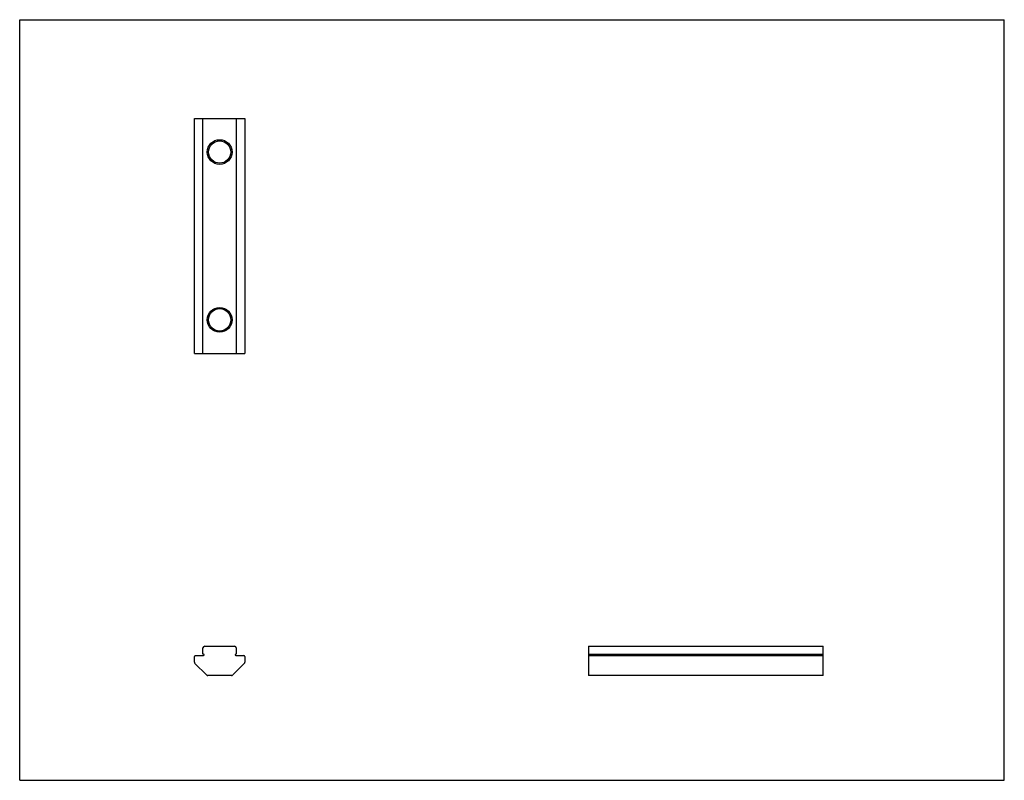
# Model space of a CAD drawing. Header units: inches. Extents: x 0 to 11, y 0 to 8.5.
import ezdxf

# ---------------------------------------------------------------- set-up
doc = ezdxf.new("R2010")
doc.units = ezdxf.units.IN
doc.header["$LTSCALE"] = 0.605
doc.header["$MEASUREMENT"] = 0
doc.layers.get('0').update_dxf_attribs({"linetype": 'CONTINUOUS'})

msp = doc.modelspace()

# ---------------------------------------------------------------- linework, layer by layer
at = {"color": 7, "linetype": 'CONTINUOUS'}
for p, q in [((0, 0), (0, 8.5)), ((0, 8.5), (11, 8.5)), ((11, 0), (11, 8.5)), ((1.952, 4.771), (1.952, 7.396)), ((1.952, 7.396), (2.515, 7.396)), ((2.047, 4.771), (2.047, 7.396)), ((2.42, 7.396), (2.42, 4.771)), ((2.515, 7.396), (2.515, 4.771)), ((1.952, 4.771), (2.515, 4.771)), ((2.047, 1.409), (2.047, 1.479)), ((2.067, 1.499), (2.4, 1.499)), ((2.42, 1.479), (2.42, 1.409)), ((6.353, 1.499), (6.353, 1.171)), ((6.353, 1.499), (8.978, 1.499)), ((8.978, 1.171), (8.978, 1.499)), ((1.952, 1.321), (1.952, 1.384)), ((1.962, 1.394), (2.055, 1.394)), ((2.055, 1.409), (2.047, 1.409)), ((2.42, 1.409), (2.413, 1.409)), ((2.413, 1.394), (2.505, 1.394)), ((2.515, 1.384), (2.515, 1.321)), ((6.353, 1.409), (8.978, 1.409)), ((6.353, 1.394), (8.978, 1.394)), ((2.087, 1.177), (1.958, 1.306)), ((2.509, 1.306), (2.38, 1.177)), ((2.097, 1.171), (2.096, 1.171)), ((2.366, 1.171), (2.101, 1.171)), ((2.371, 1.171), (2.366, 1.171)), ((8.978, 1.171), (6.353, 1.171)), ((0, 0), (11, 0))]:
    msp.add_line(p, q, dxfattribs=at)
at = {"color": 6, "linetype": 'CONTINUOUS'}
for p, q in [((2.096, 1.172), (2.096, 1.171)), ((2.371, 1.172), (2.371, 1.171))]:
    msp.add_line(p, q, dxfattribs=at)
at = {"color": 7, "linetype": 'CONTINUOUS'}
for centre, radius in [((2.234, 7.021), 0.138), ((2.234, 7.021), 0.125), ((2.234, 5.146), 0.138), ((2.234, 5.146), 0.125)]:
    msp.add_circle(centre, radius, dxfattribs=at)
for centre, radius, start, end in [((2.067, 1.479), 0.02, 90, 180), ((2.4, 1.479), 0.02, 0, 90), ((1.962, 1.384), 0.01, 90, 180), ((1.972, 1.321), 0.02, 180, 225), ((2.055, 1.402), 0.0075, 270, 90), ((2.413, 1.402), 0.0075, 90, 270), ((2.505, 1.384), 0.01, 0, 90), ((2.495, 1.321), 0.02, 315, 360), ((2.101, 1.191), 0.02, 225, 270), ((2.366, 1.191), 0.02, 270, 315)]:
    msp.add_arc(centre, radius, start, end, dxfattribs=at)

doc.saveas('drawing.dxf')
